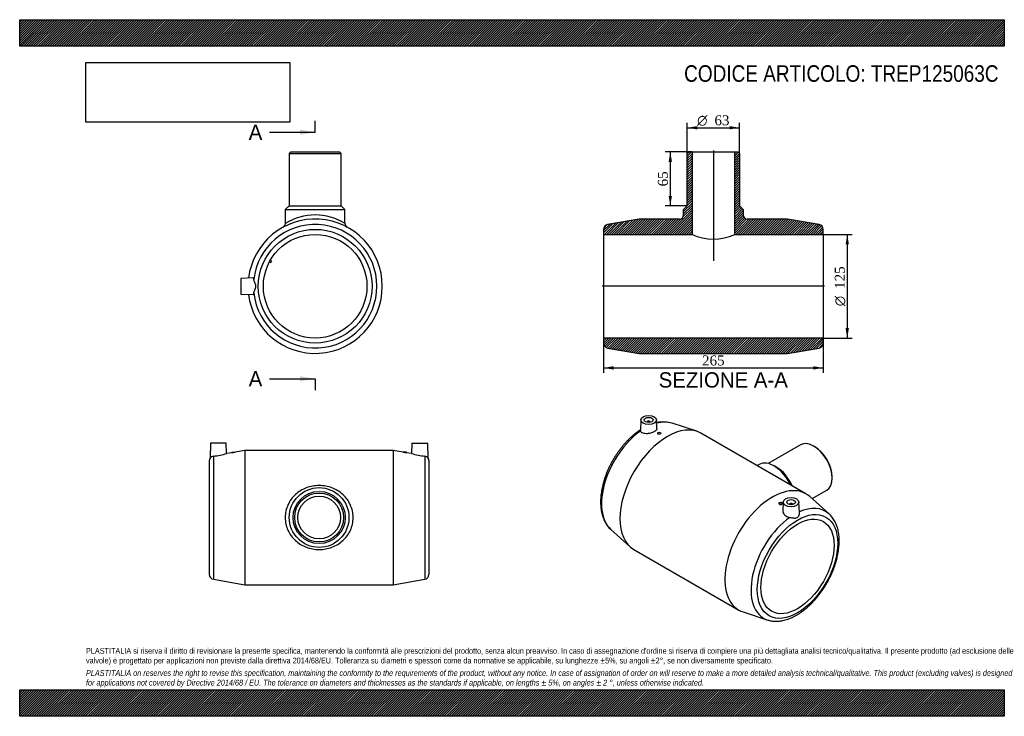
# Model space of a CAD drawing. Header units: millimetres. Extents: x 0 to 1188, y 0 to 840.
import ezdxf
from ezdxf.enums import TextEntityAlignment as Align
from ezdxf.lldxf.tags import DXFTag

# ---------------------------------------------------------------- set-up
doc = ezdxf.new("R2010")
doc.units = ezdxf.units.MM
doc.header["$LTSCALE"] = 4
for name, color, linetype in [('Default', 7, 'Continuous'), ('DV4_Default', 7, 'Continuous'), ('TREP125063C', 7, 'Continuous')]:
    doc.layers.add(name, color=color, linetype=linetype)
doc.styles.add('SEACAD_Solid_Edge_ANSI', font='seans.ttf')
doc.styles.add('SEACAD_Solid_Edge_ANSI1_Symbols', font='semeca1.ttf')
doc.styles.add('SEACAD_Times_New_Roman', font='times.ttf')
tags = doc.linetypes.add('CENTER2', pattern=[28.575, 19.05, -3.175, 3.175, -3.175]).pattern_tags.tags
tags[10:11] = [DXFTag(74, 4), DXFTag(75, 0), DXFTag(340, '0'), DXFTag(46, 0.0), DXFTag(50, 0.0), DXFTag(44, 0.0), DXFTag(45, 0.0)]
tags[8:9] = [DXFTag(74, 4), DXFTag(75, 0), DXFTag(340, '0'), DXFTag(46, 0.0), DXFTag(50, 0.0), DXFTag(44, 0.0), DXFTag(45, 0.0)]
tags[6:7] = [DXFTag(74, 4), DXFTag(75, 0), DXFTag(340, '0'), DXFTag(46, 0.0), DXFTag(50, 0.0), DXFTag(44, 0.0), DXFTag(45, 0.0)]
tags[4:5] = [DXFTag(74, 4), DXFTag(75, 0), DXFTag(340, '0'), DXFTag(46, 0.0), DXFTag(50, 0.0), DXFTag(44, 0.0), DXFTag(45, 0.0)]
doc.dimstyles.new('ANSImm', dxfattribs={"dimtxt": 12, "dimasz": 12, "dimexe": 6, "dimexo": 0, "dimgap": 3, "dimtad": 1, "dimdsep": 46, "dimtxsty": 'SEACAD_Times_New_Roman', "dimblk1": '_SE_FILLED', "dimblk2": '_SE_FILLED', "dimsah": 1, "dimcen": 6, "dimazin": 0, "dimtfac": 0.85, "dimtdec": 3, "dimtofl": 0, "dimtmove": 0, "dimatfit": 3, "dimfxl": 1, "dimarcsym": 0})
picture_1 = doc.add_image_def('image1.jpg', size_in_pixel=(4302, 1260))

# ---------------------------------------------------------------- blocks, each defined once
blk = doc.blocks.new('SE')
at = {"layer": 'TREP125063C', "color": 7, "linetype": 'Continuous'}
for p, q in [((230.3, 329.2), (229.7, 311.4)), ((249.3, 329.2), (230.3, 329.2)), ((249.7, 316.9), (249.3, 329.2)), ((473.3, 329.2), (472.9, 316.9)), ((473.3, 329.2), (492.3, 329.2)), ((492.9, 311.4), (492.3, 329.2)), ((233.8, 313.7), (233.8, 165.2)), ((255.8, 317.9), (249.7, 316.9)), ((255.8, 318.7), (259.8, 318.7)), ((255.8, 318.7), (255.8, 317.9)), ((271.8, 320.7), (259.8, 318.6)), ((259.8, 318.6), (259.8, 318.7)), ((271.8, 320.7), (271.8, 158.7)), ((450.8, 320.7), (271.8, 320.7)), ((450.8, 320.7), (450.8, 158.7)), ((462.8, 318.6), (450.8, 320.7)), ((466.8, 318.7), (462.8, 318.7)), ((462.8, 318.7), (462.8, 318.6)), ((466.8, 317.9), (466.8, 318.7)), ((472.9, 316.9), (466.8, 317.9)), ((488.8, 313.7), (488.8, 165.2)), ((228.8, 308.3), (228.8, 171.1)), ((493.8, 308.3), (493.8, 171.1)), ((233.8, 165.2), (271.8, 158.7)), ((271.8, 158.7), (450.8, 158.7)), ((450.8, 158.7), (488.8, 165.2))]:
    blk.add_line(p, q, dxfattribs=at)
for radius in [36, 31.5, 29.5, 25.7]:
    blk.add_circle((361.3, 239.7), radius, dxfattribs=at)
for centre, radius, start, end in [((234.8, 308.3), 6, 148.3771, 180), ((234.2, 308.3), 5.4, 93.7711, 145.8081), ((226.3, 393.6), 80.2, 275.4034, 287.0291), ((244, 399.2), 82.1, 278.2873, 281.1204), ((478.7, 399.2), 82.1, 258.8796, 261.7127), ((496.4, 393.6), 80.2, 252.9709, 264.5966), ((488.5, 308.3), 5.4, 34.1919, 86.2289), ((487.8, 308.3), 6, 0, 31.6392), ((234.8, 171.1), 6, 180, 260.2962), ((487.8, 171.1), 6, 279.7038, 0)]:
    blk.add_arc(centre, radius, start, end, dxfattribs=at)
blk.add_open_spline([(320.3, 239.7), (320.3, 242.3), (320.6, 245), (321.8, 250.1), (322.6, 252.6), (324.8, 257.4), (326.1, 259.6), (329.2, 263.8), (330.9, 265.7), (334.7, 269.1), (336.8, 270.7), (341.1, 273.4), (343.4, 274.5), (348.3, 276.4), (350.9, 277.1), (356, 278), (358.6, 278.3), (364, 278.3), (366.6, 278), (371.8, 277.1), (374.3, 276.4), (379.2, 274.5), (381.5, 273.4), (385.9, 270.7), (388, 269.1), (391.8, 265.7), (393.5, 263.7), (396.6, 259.6), (397.9, 257.4), (400, 252.6), (400.9, 250.1), (402, 245), (402.3, 242.4), (402.3, 237.1), (402, 234.4), (400.9, 229.2), (400.1, 226.8), (397.9, 222), (396.6, 219.8), (393.5, 215.6), (391.8, 213.7), (388, 210.2), (385.9, 208.7), (381.6, 206), (379.2, 204.8), (374.3, 203), (371.8, 202.3), (366.7, 201.3), (364, 201.1), (358.7, 201.1), (356.1, 201.3), (350.9, 202.2), (348.3, 203), (343.5, 204.8), (341.1, 206), (336.7, 208.7), (334.7, 210.2), (330.9, 213.7), (329.1, 215.6), (326.1, 219.8), (324.8, 222), (322.6, 226.8), (321.7, 229.2), (320.6, 234.3), (320.3, 237), (320.3, 239.7)], degree=3, knots=[0, 0, 0, 0, 0.03125, 0.03125, 0.0625, 0.0625, 0.09375, 0.09375, 0.125, 0.125, 0.15625, 0.15625, 0.1875, 0.1875, 0.21875, 0.21875, 0.25, 0.25, 0.28125, 0.28125, 0.3125, 0.3125, 0.34375, 0.34375, 0.375, 0.375, 0.40625, 0.40625, 0.4375, 0.4375, 0.46875, 0.46875, 0.5, 0.5, 0.53125, 0.53125, 0.5625, 0.5625, 0.59375, 0.59375, 0.625, 0.625, 0.65625, 0.65625, 0.6875, 0.6875, 0.71875, 0.71875, 0.75, 0.75, 0.78125, 0.78125, 0.8125, 0.8125, 0.84375, 0.84375, 0.875, 0.875, 0.90625, 0.90625, 0.9375, 0.9375, 0.96875, 0.96875, 1, 1, 1, 1], dxfattribs=at)
blk = doc.blocks.new('SE1')
at = {"layer": 'TREP125063C', "color": 7, "linetype": 'Continuous'}
for p, q in [((749.4, 357.6), (748.9, 344.8)), ((768.9, 346.8), (768.4, 357.6)), ((756.9, 354.8), (756.9, 354.6)), ((760.9, 354.6), (760.9, 354.8)), ((816.9, 343.8), (787.1, 353.5)), ((769.6, 341.5), (769.6, 341)), ((773.6, 341.4), (773.6, 341.5)), ((948.6, 268.4), (822, 341.4)), ((942.2, 327.4), (903.2, 304.8)), ((959.4, 325), (958, 325.8)), ((892.2, 303.7), (889.8, 302.3)), ((913.4, 300.1), (910.2, 301.9)), ((980.2, 287.2), (980.2, 288.8)), ((976.5, 244.1), (953.2, 265)), ((956, 262.5), (973.7, 272.8)), ((916, 257), (916, 256.9)), ((920, 256.5), (920, 257)), ((921.2, 258.4), (920.8, 247.7)), ((928.7, 255.6), (928.7, 255.4)), ((932.7, 255.4), (932.7, 255.6)), ((940.8, 245.6), (940.2, 258.4)), ((713.2, 225.4), (736.4, 204.5)), ((741, 201.1), (867.6, 128.1)), ((872.8, 125.8), (902.5, 116.1))]:
    blk.add_line(p, q, dxfattribs=at)
blk.add_arc((776.3, 313.6), 41.3, 74.763, 100.8185, dxfattribs=at)
for centre, major_axis in [((758.9, 357.4), (-9.5, 0)), ((758.9, 357.4), (-5.25, 0)), ((771.6, 341.5), (2, 0)), ((930.7, 258.2), (9.5, 0)), ((938.5, 180.7), (-34.3, -59.4)), ((918, 257), (-2, 0)), ((930.7, 258.2), (5.25, 0)), ((938.5, 180.7), (-31.2, -54.1))]:
    blk.add_ellipse(centre, major_axis=major_axis, ratio=0.57735, dxfattribs=at)
for centre, major_axis, start_param, end_param in [((781.5, 271.3), (-40.5, -70.1), 3.141593, 6.283185), ((758.9, 354.8), (-2, 0), 2.970473, 6.283185), ((758.9, 354.8), (-2, 0), 0, 0.171119), ((754.7, 286.8), (-37.2, -64.5), 3.262806, 3.659552), ((754.7, 286.8), (-37.2, -64.5), 4.035124, 6.161972), ((958, 300.1), (-15.8, 27.3), 3.141593, 6.283185), ((959.4, 300.9), (14.8, -25.5), 0.785398, 2.356194), ((910.2, 272.5), (-18, 31.2), 4.586256, 6.283185), ((913.4, 274.4), (-15.8, 27.3), 4.517982, 5.497787), ((908.1, 198.2), (-40.5, -70.1), 3.02038, 6.283185), ((930.7, 255.6), (2, 0), 0, 3.312712), ((930.7, 255.6), (2, 0), 6.112066, 6.283185), ((935, 182.7), (-37.2, -64.5), 3.02038, 3.818857), ((935, 182.7), (-37.2, -64.5), 4.035124, 6.404398), ((908.1, 198.2), (-40.5, -70.1), 0, 0.121213), ((935, 182.7), (-37.2, -64.5), 0.121213, 0.123999)]:
    blk.add_ellipse(centre, major_axis=major_axis, ratio=0.57735, start_param=start_param, end_param=end_param, dxfattribs=at)
for points, knots in [([(748.9, 345.4), (748.5, 345.2), (747.3, 344.4), (744.9, 342.7), (742, 340.4), (739.1, 338), (736.3, 335.5), (733.6, 332.8), (730.9, 329.9), (728.3, 326.9), (725.8, 323.9), (723.4, 320.7), (721, 317.4), (718.8, 314), (716.6, 310.5), (714.6, 307), (712.7, 303.4), (710.9, 299.8), (709.3, 296.1), (707.8, 292.4), (706.4, 288.6), (705.2, 284.9), (704.1, 281.2), (703.2, 277.4), (702.4, 273.7), (701.8, 270.1), (701.3, 266.4), (701, 262.9), (700.9, 259.3), (700.9, 255.9), (701.1, 252.6), (701.5, 249.3), (702, 246.1), (702.8, 243.1), (703.7, 240.2), (704.7, 237.4), (705.9, 234.8), (707.3, 232.4), (708.9, 230.1), (710.5, 228), (712, 226.4), (712.9, 225.6), (713.2, 225.4)], [0.006547, 0.006547, 0.006547, 0.006547, 0.0161197, 0.0419089, 0.0676789, 0.0934253, 0.1191459, 0.1448408, 0.1705111, 0.1961589, 0.2217871, 0.2473988, 0.2729974, 0.2985867, 0.3241702, 0.3497519, 0.3753353, 0.4009233, 0.4265197, 0.4521283, 0.477753, 0.5033977, 0.5290658, 0.5547607, 0.5804855, 0.6062424, 0.6320328, 0.6578564, 0.6837111, 0.7095918, 0.7354896, 0.7613864, 0.7872589, 0.8130783, 0.8388096, 0.8644128, 0.8898465, 0.9150732, 0.9400644, 0.9648068, 0.9893054, 1, 1, 1, 1]), ([(768.9, 346.8), (768.9, 346.5), (768.8, 346.1), (768.2, 345), (767.3, 344.1), (764.6, 342.6), (762.9, 341.9), (759.3, 341), (757.5, 340.7), (754, 340.8), (752.4, 341.1), (750.6, 341.9), (750.1, 342.3), (749.4, 343.1), (749.1, 343.5), (749, 344)], [0.3185922, 0.3185922, 0.3185922, 0.3185922, 0.375, 0.375, 0.5, 0.5, 0.625, 0.625, 0.75, 0.75, 0.875, 0.875, 0.9375, 0.9375, 1, 1, 1, 1]), ([(773.6, 341.4), (773.6, 341.1), (773.4, 340.9), (772.7, 340.4), (772.2, 340.3), (771.1, 340.2), (770.6, 340.2), (769.9, 340.5), (769.7, 340.7), (769.6, 341)], [0.5010023, 0.5010023, 0.5010023, 0.5010023, 0.625, 0.625, 0.75, 0.75, 0.875, 0.875, 1, 1, 1, 1]), ([(916, 256.9), (916, 256.5), (916.2, 256.1), (917, 255.6), (917.5, 255.4), (918, 255.3)], [0.7501668, 0.7501668, 0.7501668, 0.7501668, 0.875, 0.875, 1, 1, 1, 1]), ([(918, 255.3), (918.5, 255.3), (919.1, 255.4), (919.8, 255.8), (920, 256.1), (920, 256.5), (920, 256.5), (920, 256.5)], [0, 0, 0, 0, 0.125, 0.125, 0.25, 0.25, 0.2501644, 0.2501644, 0.2501644, 0.2501644]), ([(902.7, 116), (903.3, 115.8), (904.7, 115.4), (907.1, 114.9), (909.7, 114.6), (912.4, 114.5), (915.2, 114.6), (918, 114.9), (920.9, 115.4), (923.8, 116.1), (926.7, 117), (929.7, 118.1), (932.7, 119.5), (935.7, 121), (938.7, 122.7), (941.7, 124.6), (944.6, 126.7), (947.5, 128.9), (950.4, 131.3), (953.2, 133.9), (955.9, 136.6), (958.6, 139.4), (961.2, 142.4), (963.7, 145.5), (966.2, 148.7), (968.5, 151.9), (970.8, 155.3), (972.9, 158.8), (974.9, 162.3), (976.8, 165.9), (978.6, 169.5), (980.3, 173.2), (981.8, 176.9), (983.2, 180.7), (984.4, 184.4), (985.5, 188.1), (986.5, 191.9), (987.2, 195.6), (987.9, 199.2), (988.4, 202.9), (988.7, 206.4), (988.8, 209.9), (988.8, 213.4), (988.6, 216.8), (988.2, 220), (987.7, 223.2), (987, 226.2), (986.1, 229.1), (985, 231.9), (983.8, 234.5), (982.4, 237), (980.9, 239.3), (979.2, 241.4), (977.7, 243), (976.8, 243.8), (976.5, 244.1)], [0, 0, 0, 0, 0.013659, 0.031771, 0.050012, 0.06841, 0.086979, 0.105723, 0.124632, 0.143685, 0.162858, 0.182122, 0.201451, 0.22082, 0.24021, 0.259603, 0.278989, 0.298361, 0.317715, 0.33705, 0.356365, 0.375662, 0.394942, 0.414207, 0.43346, 0.452702, 0.471938, 0.491168, 0.510398, 0.529628, 0.548862, 0.568102, 0.58735, 0.606611, 0.625887, 0.64518, 0.664493, 0.683828, 0.703188, 0.722572, 0.741982, 0.761415, 0.780868, 0.800335, 0.819801, 0.839251, 0.858662, 0.878008, 0.89726, 0.916387, 0.935359, 0.954156, 0.972765, 0.991191, 1, 1, 1, 1]), ([(920.8, 247.7), (920.8, 246.9), (920.9, 246), (921.9, 243.9), (922.9, 242.6), (925, 241.3), (925.8, 240.9), (927.5, 240.2), (928.4, 240), (929.3, 239.9)], [0.6704218, 0.6704218, 0.6704218, 0.6704218, 0.75, 0.75, 0.875, 0.875, 0.9375, 0.9375, 1, 1, 1, 1]), ([(929.3, 239.9), (930.9, 239.7), (932.5, 239.3), (934.7, 239.1), (935.4, 239), (936.7, 239.1), (937.3, 239.2), (938.5, 239.9), (939, 240.4), (939.8, 241.6), (940.1, 242.2), (940.7, 243.8), (940.8, 244.8), (940.8, 245.6)], [0, 0, 0, 0, 0.25, 0.25, 0.375, 0.375, 0.5, 0.5, 0.625, 0.625, 0.75, 0.75, 0.9377078, 0.9377078, 0.9377078, 0.9377078])]:
    blk.add_open_spline(points, degree=3, knots=knots, dxfattribs=at)
blk.add_open_spline([(749, 344), (748.9, 344.3), (748.9, 344.5), (748.9, 344.8)], degree=3, dxfattribs=at)
blk = doc.blocks.new('SE2')
at = {"layer": 'TREP125063C', "color": 7, "linetype": 'Continuous'}
for p, q in [((327, 680.6), (325, 678.6)), ((325, 678.6), (388, 678.6)), ((325, 678.6), (325, 615.6)), ((327, 680.6), (386, 680.6)), ((388, 678.6), (386, 680.6)), ((388, 615.6), (388, 678.6)), ((325, 615.6), (320.5, 611.1)), ((320.5, 611.1), (392.5, 611.1)), ((320.5, 611.1), (320.5, 594.2)), ((325, 615.6), (388, 615.6)), ((392.5, 611.1), (388, 615.6)), ((392.5, 594.2), (392.5, 611.1)), ((301.4, 548.1), (303.2, 547.1)), ((304.1, 548.8), (302.4, 549.8)), ((303.2, 547.1), (304.1, 548.8)), ((281.7, 528.6), (267, 528.1)), ((267, 528.1), (267, 509.1)), ((267, 509.1), (281.7, 508.6))]:
    blk.add_line(p, q, dxfattribs=at)
for radius in [68.6, 62.5]:
    blk.add_circle((356.5, 518.6), radius, dxfattribs=at)
for centre, radius, start, end in [((356.5, 518.6), 81, 0, 173.0383), ((315.6, 594.1), 4.96, 300.4278, 0.353), ((356.5, 537.1), 67.5, 57.7466, 122.2534), ((397.5, 594.1), 4.95, 179.537, 239.6004), ((356.5, 518.6), 74.5, 186.1956, 173.8044), ((356.5, 518.6), 81, 186.9617, 0)]:
    blk.add_arc(centre, radius, start, end, dxfattribs=at)
for points, knots in [([(282.5, 526.6), (282.4, 527.2), (282.3, 527.6), (282.1, 528.3), (282, 528.5), (281.8, 528.6), (281.7, 528.6), (281.7, 528.6)], [0, 0, 0, 0, 0.0625, 0.0625, 0.125, 0.125, 0.1453426, 0.1453426, 0.1453426, 0.1453426]), ([(282.5, 510.5), (282.6, 511.5), (283.1, 512.7), (283.9, 514.7), (284.2, 515.4), (284.7, 517), (284.8, 517.8), (284.8, 519.4), (284.7, 520.2), (284.2, 521.7), (283.9, 522.4), (283.1, 524.4), (282.6, 525.6), (282.5, 526.6)], [0, 0, 0, 0, 0.25, 0.25, 0.375, 0.375, 0.5, 0.5, 0.625, 0.625, 0.75, 0.75, 1, 1, 1, 1]), ([(281.7, 508.6), (281.7, 508.5), (281.8, 508.6), (282, 508.7), (282.1, 508.9), (282.3, 509.5), (282.4, 510), (282.5, 510.5)], [0.8547271, 0.8547271, 0.8547271, 0.8547271, 0.875, 0.875, 0.9375, 0.9375, 1, 1, 1, 1])]:
    blk.add_open_spline(points, degree=3, knots=knots, dxfattribs=at)
blk = doc.blocks.new('SE4')
at = {"color": 7, "linetype": 'Continuous', "style": 'SEACAD_Solid_Edge_ANSI'}
blk.add_text('A', height=18.4, dxfattribs=at).set_placement((276.3, 713.5), align=Align.TOP_LEFT)
blk = doc.blocks.new('SE5')
at = {"color": 7, "linetype": 'Continuous', "style": 'SEACAD_Solid_Edge_ANSI'}
blk.add_text('A', height=18.4, dxfattribs=at).set_placement((276.3, 416.2), align=Align.TOP_LEFT)
blk = doc.blocks.new('SEANNOT_GROUP')
at = {"linetype": 'Continuous'}
blk.add_hatch(color=7, dxfattribs=at).paths.add_polyline_path([(338.1, 701.3), (356.5, 704.3), (338.1, 707.4)])
at = {"color": 7, "linetype": 'Continuous'}
blk.add_lwpolyline([(301.3, 704.3), (356.5, 704.3)], dxfattribs=at)
blk = doc.blocks.new('SEANNOT_GROUP1')
at = {"linetype": 'Continuous'}
blk.add_hatch(color=7, dxfattribs=at).paths.add_polyline_path([(338.1, 403.9), (356.5, 407), (338.1, 410.1)])
at = {"color": 7, "linetype": 'Continuous'}
blk.add_lwpolyline([(301.3, 407), (356.5, 407)], dxfattribs=at)
blk = doc.blocks.new('SE3')
at = {"layer": 'Default', "color": 7, "linetype": 'CENTER2'}
for p, q in [((356.5, 704.3), (356.5, 718.1)), ((356.5, 407), (356.5, 393.2))]:
    blk.add_line(p, q, dxfattribs=at)
at = {"layer": 'Default', "color": 7, "linetype": 'CENTER2', "const_width": 0.0001}
blk.add_lwpolyline([(356.5, 704.3), (356.5, 407)], dxfattribs=at)
at = {"layer": 'Default'}
for name in ['SE4', 'SEANNOT_GROUP', 'SE5', 'SEANNOT_GROUP1']:
    blk.add_blockref(name, (0, 0), dxfattribs=at)
blk = doc.blocks.new('SE6')
at = {"layer": 'TREP125063C', "linetype": 'Continuous'}
h = blk.add_hatch(dxfattribs=at)
h.set_pattern_fill('LINE', scale=0.629921, angle=45, style=0)
edge = h.paths.add_edge_path()
edge.add_line((807.5, 680.6), (805.5, 678.6))
edge.add_line((805.5, 678.6), (805.5, 615.6))
edge.add_line((805.5, 615.6), (801, 611.1))
edge.add_line((801, 611.1), (801, 604.6))
edge.add_arc((796, 604.6), 5, 270, 360, ccw=False)
edge.add_line((796, 599.6), (747.5, 599.6))
edge.add_line((747.5, 599.6), (709.4, 593.1))
edge.add_arc((710.5, 587.1), 6, 99.7038, 180)
edge.add_line((704.5, 587.1), (704.5, 581.1))
edge.add_line((704.5, 581.1), (811.3, 581.1))
edge.add_line((811.3, 581.1), (811.3, 680.6))
edge.add_line((811.3, 680.6), (807.5, 680.6))
h = blk.add_hatch(dxfattribs=at)
h.set_pattern_fill('LINE', scale=0.629921, angle=45, style=0)
edge = h.paths.add_edge_path()
edge.add_line((866.5, 680.6), (862.7, 680.6))
edge.add_line((862.7, 680.6), (862.7, 581.1))
edge.add_line((862.7, 581.1), (969.5, 581.1))
edge.add_line((969.5, 581.1), (969.5, 587.1))
edge.add_arc((963.5, 587.1), 6, 0, 80.2962)
edge.add_line((964.5, 593.1), (926.5, 599.6))
edge.add_line((926.5, 599.6), (878, 599.6))
edge.add_arc((878, 604.6), 5, 180, 270, ccw=False)
edge.add_line((873, 604.6), (873, 611.1))
edge.add_line((873, 611.1), (868.5, 615.6))
edge.add_line((868.5, 615.6), (868.5, 678.6))
edge.add_line((868.5, 678.6), (866.5, 680.6))
h = blk.add_hatch(dxfattribs=at)
h.set_pattern_fill('LINE', scale=0.629921, angle=45, style=0)
edge = h.paths.add_edge_path()
edge.add_line((704.5, 456.1), (704.5, 450))
edge.add_arc((710.5, 450), 6, 180, 260.2962)
edge.add_line((709.4, 444.1), (747.5, 437.6))
edge.add_line((747.5, 437.6), (926.5, 437.6))
edge.add_line((926.5, 437.6), (964.5, 444.1))
edge.add_arc((963.5, 450), 6, 279.7038, 360)
edge.add_line((969.5, 450), (969.5, 456.1))
edge.add_line((969.5, 456.1), (704.5, 456.1))
at = {"layer": 'DV4_Default', "color": 7, "linetype": 'CENTER2'}
for p, q in [((837, 682.3), (837, 549.2)), ((971.2, 518.6), (702.7, 518.6))]:
    blk.add_line(p, q, dxfattribs=at)
at = {"layer": 'TREP125063C', "color": 7, "linetype": 'Continuous'}
for p, q in [((805.5, 678.6), (807.5, 680.6)), ((805.5, 615.6), (805.5, 678.6)), ((807.5, 680.6), (811.3, 680.6)), ((811.3, 680.6), (862.7, 680.6)), ((811.3, 680.6), (811.3, 581.1)), ((862.7, 680.6), (866.5, 680.6)), ((862.7, 581.1), (862.7, 680.6)), ((866.5, 680.6), (868.5, 678.6)), ((868.5, 678.6), (868.5, 615.6)), ((801, 611.1), (805.5, 615.6)), ((801, 604.6), (801, 611.1)), ((868.5, 615.6), (873, 611.1)), ((873, 611.1), (873, 604.6)), ((747.5, 599.6), (709.4, 593.1)), ((796, 599.6), (747.5, 599.6)), ((926.5, 599.6), (878, 599.6)), ((964.5, 593.1), (926.5, 599.6)), ((704.5, 587.1), (704.5, 581.1)), ((969.5, 581.1), (969.5, 587.1)), ((704.5, 581.1), (704.5, 456.1)), ((704.5, 581.1), (811.3, 581.1)), ((862.7, 581.1), (969.5, 581.1)), ((969.5, 581.1), (969.5, 456.1)), ((704.5, 456.1), (704.5, 450)), ((969.5, 456.1), (704.5, 456.1)), ((969.5, 450), (969.5, 456.1)), ((709.4, 444.1), (747.5, 437.6)), ((926.5, 437.6), (964.5, 444.1)), ((747.5, 437.6), (926.5, 437.6))]:
    blk.add_line(p, q, dxfattribs=at)
for centre, radius, start, end in [((796, 604.6), 5, 270, 0), ((878, 604.6), 5, 180, 270), ((877.7, 604.5), 4.77, 179.0667, 224.2422), ((837, 680.7), 90.9, 296.7994, 296.8), ((710.5, 587.1), 6, 99.7038, 180), ((963.5, 587.1), 6, 0, 80.2962), ((837, 638.1), 62.6, 245.7597, 294.2403), ((710.5, 450), 6, 180, 260.2962), ((963.5, 450), 6, 279.7038, 0)]:
    blk.add_arc(centre, radius, start, end, dxfattribs=at)
blk = doc.blocks.new('DMBLK29')
at = {"layer": 'Default', "linetype": 'Continuous'}
for points in [[(716.5, 418.1), (716.5, 422.1), (704.5, 420.1)], [(957.5, 418.1), (969.5, 420.1), (957.5, 422.1)]]:
    blk.add_hatch(color=7, dxfattribs=at).paths.add_polyline_path(points)
at = {"layer": 'Default', "color": 7, "linetype": 'Continuous'}
for p, q in [((704.5, 456.1), (704.5, 414.1)), ((969.5, 456.1), (969.5, 414.1)), ((704.5, 420.1), (969.5, 420.1))]:
    blk.add_line(p, q, dxfattribs=at)
at = {"layer": 'Default', "color": 7, "linetype": 'Continuous', "style": 'SEACAD_Times_New_Roman'}
blk.add_text('265', height=12, dxfattribs=at).set_placement((823.3, 435.1), align=Align.TOP_LEFT)
blk = doc.blocks.new('_SE_FILLED')
at = {"color": 0}
blk.add_line((0, 0), (-1, 0), dxfattribs=at)
blk.add_solid([(0, 0), (-1, -0.1665), (-1, 0.1665), (0, 0)], dxfattribs=at)
blk = doc.blocks.new('GDimGGroup')
at = {"layer": 'Default', "linetype": 'Continuous'}
for points in [[(1000.5, 569.1), (998.5, 581.1), (996.5, 569.1)], [(1000.5, 468.1), (996.5, 468.1), (998.5, 456.1)]]:
    blk.add_hatch(color=7, dxfattribs=at).paths.add_polyline_path(points)
at = {"layer": 'Default', "color": 7, "linetype": 'Continuous'}
for p, q in [((969.5, 581.1), (1004.5, 581.1)), ((998.5, 581.1), (998.5, 456.1)), ((969.5, 456.1), (1004.5, 456.1))]:
    blk.add_line(p, q, dxfattribs=at)
for s, style, p in [('125', 'SEACAD_Times_New_Roman', (983.5, 515.4)), ('O', 'SEACAD_Solid_Edge_ANSI1_Symbols', (983.5, 494.5))]:
    blk.add_text(s, height=12, rotation=90, dxfattribs=dict(at, style=style)).set_placement(p, align=Align.TOP_LEFT)
blk = doc.blocks.new('GDimGGroup1')
at = {"layer": 'Default', "linetype": 'Continuous'}
for points in [[(817.5, 711.7), (805.5, 709.7), (817.5, 707.7)], [(856.5, 711.7), (856.5, 707.7), (868.5, 709.7)]]:
    blk.add_hatch(color=7, dxfattribs=at).paths.add_polyline_path(points)
at = {"layer": 'Default', "color": 7, "linetype": 'Continuous'}
for p, q in [((805.5, 678.6), (805.5, 715.7)), ((868.5, 678.6), (868.5, 715.7)), ((805.5, 709.7), (868.5, 709.7))]:
    blk.add_line(p, q, dxfattribs=at)
for s, style, p in [('O', 'SEACAD_Solid_Edge_ANSI1_Symbols', (817.4, 724.7)), ('63', 'SEACAD_Times_New_Roman', (838.3, 724.7))]:
    blk.add_text(s, height=12, dxfattribs=dict(at, style=style)).set_placement(p, align=Align.TOP_LEFT)
blk = doc.blocks.new('DMBLK30')
at = {"layer": 'Default', "linetype": 'Continuous'}
for points in [[(783, 668.6), (787, 668.6), (785, 680.6)], [(783, 627.6), (785, 615.6), (787, 627.6)]]:
    blk.add_hatch(color=7, dxfattribs=at).paths.add_polyline_path(points)
at = {"layer": 'Default', "color": 7, "linetype": 'Continuous'}
for p, q in [((811.3, 680.6), (779, 680.6)), ((785, 680.6), (785, 615.6)), ((805.5, 615.6), (779, 615.6))]:
    blk.add_line(p, q, dxfattribs=at)
at = {"layer": 'Default', "color": 7, "linetype": 'Continuous', "style": 'SEACAD_Times_New_Roman'}
blk.add_text('65', height=12, rotation=90, dxfattribs=at).set_placement((770, 639), align=Align.TOP_LEFT)

msp = doc.modelspace()

# ---------------------------------------------------------------- hatches: boundary and pattern name
at = {"layer": 'Default', "linetype": 'Continuous'}
h = msp.add_hatch(dxfattribs=at)
h.set_pattern_fill('LINE', scale=0.629921, angle=45, style=0)
h.paths.add_polyline_path([(1188, 808), (1188, 840), (0, 840), (0, 808)])
for points in [[(1188, 808), (1188, 840), (0, 840), (0, 808)], [(1188, 0), (1188, 32), (0, 32), (0, 0)]]:
    msp.add_hatch(color=7, dxfattribs=at).paths.add_polyline_path(points)
h = msp.add_hatch(dxfattribs=at)
h.set_pattern_fill('LINE', scale=0.629921, angle=45, style=0)
h.paths.add_polyline_path([(1188, 0), (1188, 32), (0, 32), (0, 0)])

# ---------------------------------------------------------------- linework, layer by layer
at = {"layer": 'Default', "color": 7, "linetype": 'Continuous'}
for p, q in [((0, 840), (1188, 840)), ((0, 808), (0, 840)), ((1188, 840), (1188, 808)), ((1188, 808), (0, 808)), ((0, 32), (1188, 32)), ((0, 0), (0, 32)), ((1188, 32), (1188, 0)), ((1188, 0), (0, 0))]:
    msp.add_line(p, q, dxfattribs=at)

# ---------------------------------------------------------------- block references
at = {"layer": 'Default'}
for name in ['GDimGGroup1', 'SE3', 'SE2', 'SE6', 'GDimGGroup', 'SE1', 'SE']:
    msp.add_blockref(name, (0, 0), dxfattribs=at)

# ---------------------------------------------------------------- texts
at = {"layer": 'Default', "color": 7, "linetype": 'Continuous', "style": 'SEACAD_Solid_Edge_ANSI'}
msp.add_text('SEZIONE A-A', height=18.4, dxfattribs=at).set_placement((770.96, 414.842), align=Align.TOP_LEFT)
at = {"layer": 'Default', "attachment_point": 1}
for s, insert, char_height, width in [('{\\fArial Narrow|b0||i0||c0|p34;\\C7;\\H20.;\\W1.;CODICE ARTICOLO: TREP125063C}', (801.693, 785.09), 20, 385.77347), ("{\\fArial Narrow|b0||i0||c0|p34;\\C7;\\H7.;\\W1.;PLASTITALIA si riserva il diritto di revisionare la presente specifica, mantenendo la conformità alle prescrizioni del prodotto, senza alcun preavviso. In caso di assegnazione d'ordine si riserva di compiere una più dettagliata analisi tecnico/qualitativa. Il presente prodotto (ad esclusione delle \\P}{\\fArial Narrow|b0||i0||c0|p34;\\C7;\\H7.;\\W1.;valvole) è progettato per applicazioni non previste dalla direttiva 2014/68/EU. Tolleranza su diametri e spessori come da normative se applicabile, su lunghezze ±5%, su angoli ±2°, se non diversamente specificato.\\P}{\\fArial Narrow|b0||i0||c0|p34;\\C7;\\H2.;\\W1.;   \\P}{\\fArial Narrow|b0||i1||c0|p34;\\C7;\\H7.;\\W1.;PLASTITALIA on reserves the right to revise this specification, maintaining the conformity to the requirements of the product, without any notice. In case of assignation of order on will reserve to make a more detailed analysis technical/qualitative. This product (excluding valves) is designed \\P}{\\fArial Narrow|b0||i1||c0|p34;\\C7;\\H7.;\\W1.;for applications not covered by Directive 2014/68 / EU. The tolerance on diameters and thicknesses as the standards if applicable, on lengths ± 5%, on angles ± 2 °, unless otherwise indicated.\\P}", (80, 82.409), 7, 1028)]:
    msp.add_mtext(s, dxfattribs=dict(at, insert=insert, char_height=char_height, width=width))

# ---------------------------------------------------------------- dimensions: what is measured, and where the dimension line sits
at = {"layer": 'Default', "color": 7, "linetype": 'Continuous'}
for base, p1, p2, angle, picture, middle, dimtype in [((785.003, 615.561), (811.257, 680.561), (805.457, 615.561), 90, 'DMBLK30', (785.003, 648.061), 160), ((704.457, 420.113), (704.457, 456.061), (969.457, 456.061), 0, 'DMBLK29', (836.957, 420.113), 161)]:
    dim = msp.add_linear_dim(base=base, p1=p1, p2=p2, angle=angle, text='\\A1;<>', dimstyle='ANSImm', dxfattribs=at)
    dim.commit()
    dim.dimension.update_dxf_attribs({"geometry": picture, "text_midpoint": middle, "dimtype": dimtype})

# ---------------------------------------------------------------- pictures from other files: only their frames are drawn
image = msp.add_image(picture_1, insert=(80, 716.413), size_in_units=(245.829, 72))
image.dxf.flags = 7

doc.saveas('drawing.dxf')
